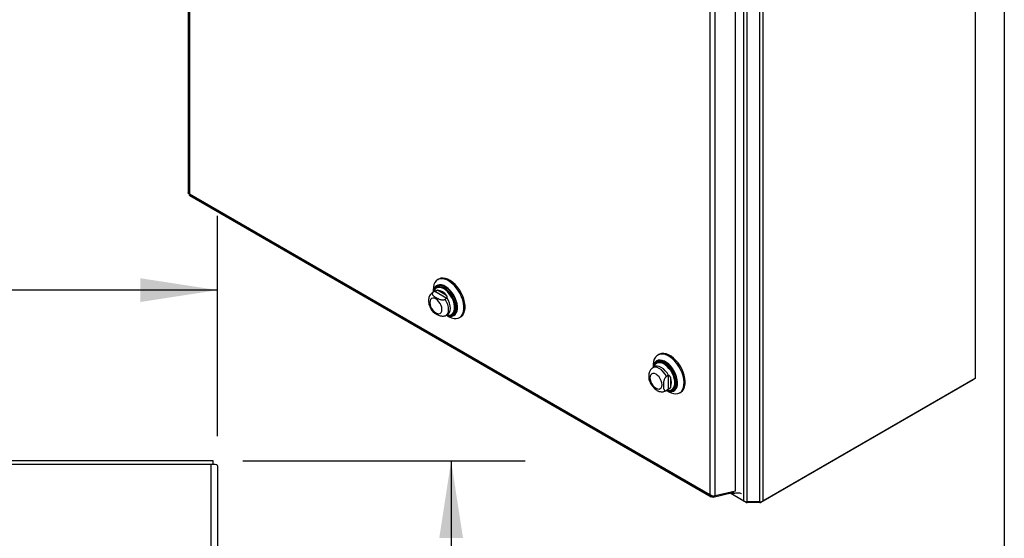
# Model space of a CAD drawing. Header units: inches. Extents: x 0.2 to 10.8, y 0.2 to 8.2.
# Tile 84 of 86: x 9.1 to 10.8, y 5.6 to 6.5. Entities that reach past the tile are written whole.
import ezdxf

# ---------------------------------------------------------------- set-up
doc = ezdxf.new("R2010")
doc.units = ezdxf.units.IN
doc.header["$MEASUREMENT"] = 0
for name, color, linetype in [('DIMENSIONS', 140, 'Continuous'), ('SLD-0', 179, 'Continuous'), ('TEXT', 140, 'Continuous')]:
    doc.layers.add(name, color=color, linetype=linetype)
doc.styles.add('SLDTEXTSTYLE0', font='TXT', dxfattribs={"width": 0.7})
doc.dimstyles.new('SLDDIMSTYLE0', dxfattribs={"dimtxt": 0.084961, "dimasz": 0.13, "dimexe": 0, "dimexo": 0.0625, "dimgap": 0.02124, "dimtad": 0, "dimtih": 1, "dimtoh": 1, "dimlfac": 10, "dimrnd": 1e-09, "dimzin": 12, "dimdsep": 46, "dimtxsty": 'SLDTEXTSTYLE0', "dimsah": 1, "dimcen": 0.09, "dimadec": 0, "dimazin": 3, "dimtfac": 1, "dimtofl": 0, "dimtmove": 0, "dimatfit": 3, "dimfxl": 0, "dimfrac": 2, "dimtolj": 1, "dimtzin": 12, "dimarcsym": 0})
doc.dimstyles.new('SLDDIMSTYLE2', dxfattribs={"dimtxt": 0.084961, "dimasz": 0.13, "dimexe": 0, "dimexo": 0.0625, "dimgap": 0.02124, "dimtad": 0, "dimtih": 1, "dimtoh": 1, "dimlfac": 10, "dimrnd": 1e-09, "dimzin": 4, "dimdsep": 46, "dimtxsty": 'SLDTEXTSTYLE0', "dimsah": 1, "dimcen": 0.09, "dimadec": 0, "dimazin": 1, "dimtfac": 1, "dimtofl": 0, "dimtmove": 0, "dimatfit": 3, "dimfxl": 0, "dimfrac": 2, "dimtolj": 1, "dimtzin": 12, "dimarcsym": 0})

# ---------------------------------------------------------------- blocks, each defined once
blk = doc.blocks.new('_D_20')
at = {"layer": 'DIMENSIONS'}
for p, q in [((7.424, 5.7888), (7.424, 6.1579)), ((9.424, 5.7871), (9.424, 6.1579)), ((7.424, 6.0329), (8.1589, 6.0329)), ((8.274, 6.0329), (8.2455, 6.0329)), ((8.2455, 6.0329), (8.2455, 5.8978)), ((8.5972, 6.0329), (8.6257, 6.0329)), ((8.6257, 6.0329), (8.6257, 5.8978)), ((9.424, 6.0329), (8.7123, 6.0329)), ((8.2455, 5.8978), (8.274, 5.8978)), ((8.6257, 5.8978), (8.5972, 5.8978))]:
    blk.add_line(p, q, dxfattribs=at)
for points in [[(7.424, 6.0329), (7.554, 6.0129), (7.554, 6.0529)], [(9.424, 6.0329), (9.294, 6.0529), (9.294, 6.0129)]]:
    blk.add_solid(points, dxfattribs=at)
at = {"layer": 'DIMENSIONS', "char_height": 0.08333, "attachment_point": 1, "style": 'SLDTEXTSTYLE0'}
for s, insert in [('20.00', (8.274, 6.1593)), ('508.0', (8.274, 6.0053))]:
    blk.add_mtext(s, dxfattribs=dict(at, insert=insert))
blk = doc.blocks.new('_D_21')
at = {"layer": 'DIMENSIONS'}
for p, q in [((9.4668, 5.7453), (9.9427, 5.7453)), ((9.8177, 5.7453), (9.8177, 4.6085)), ((9.6561, 4.4545), (9.6276, 4.4545)), ((9.6276, 4.4545), (9.6276, 4.3194)), ((9.9793, 4.4545), (10.0078, 4.4545)), ((10.0078, 4.4545), (10.0078, 4.3194)), ((9.6276, 4.3194), (9.6561, 4.3194)), ((10.0078, 4.3194), (9.9793, 4.3194)), ((9.8177, 3.0426), (9.8177, 4.3004)), ((9.4668, 3.0426), (9.9427, 3.0426))]:
    blk.add_line(p, q, dxfattribs=at)
for points in [[(9.8177, 5.7453), (9.7977, 5.6153), (9.8377, 5.6153)], [(9.8177, 3.0426), (9.8377, 3.1726), (9.7977, 3.1726)]]:
    blk.add_solid(points, dxfattribs=at)
at = {"layer": 'DIMENSIONS', "char_height": 0.08333, "attachment_point": 1, "style": 'SLDTEXTSTYLE0'}
for s, insert in [('27.03', (9.6561, 4.5809)), ('686.5', (9.6561, 4.4269))]:
    blk.add_mtext(s, dxfattribs=dict(at, insert=insert))

msp = doc.modelspace()

# ---------------------------------------------------------------- linework, layer by layer
at = {"layer": 'SLD-0', "linetype": 'Continuous', "lineweight": 25}
for p, q in [((9.374548, 7.413605), (9.374548, 6.196723)), ((9.376657, 7.409584), (9.376657, 6.194866)), ((10.700887, 7.347633), (10.700887, 5.883862)), ((10.311276, 5.677281), (10.311276, 6.941558)), ((10.316367, 5.676063), (10.316367, 6.94051)), ((10.337949, 5.676063), (10.337949, 6.946372)), ((10.34304, 6.94836), (10.34304, 5.677281)), ((10.297143, 5.69413), (10.297143, 6.924564)), ((10.262859, 5.686206), (10.262859, 6.904772)), ((10.253638, 6.903313), (10.253638, 5.688595)), ((9.376657, 6.194866), (10.253638, 5.688595)), ((9.377211, 6.19211), (10.256066, 5.684758)), ((9.796853, 6.051371), (9.794997, 6.0503)), ((9.789784, 6.030621), (9.786439, 6.028691)), ((9.787428, 6.029168), (9.786505, 6.028728)), ((9.787386, 6.033476), (9.787386, 6.029237)), ((9.790212, 6.030775), (9.787428, 6.029168)), ((9.790876, 6.031139), (9.789891, 6.030682)), ((9.810542, 6.019039), (9.790212, 6.030775)), ((9.793548, 6.037341), (9.793146, 6.037108)), ((9.809976, 6.023652), (9.79449, 6.032592)), ((9.810542, 6.019039), (9.807758, 6.017432)), ((9.808747, 5.990048), (9.812091, 5.991979)), ((9.819391, 5.991646), (9.819793, 5.991879)), ((9.809693, 5.990594), (9.813364, 5.988475)), ((9.83174, 5.986653), (9.833596, 5.987724)), ((10.167841, 5.924634), (10.165985, 5.923563)), ((10.164536, 5.910604), (10.164133, 5.910372)), ((10.160771, 5.903885), (10.157427, 5.901954)), ((10.158373, 5.906739), (10.158373, 5.9025)), ((10.183428, 5.889014), (10.180644, 5.887407)), ((10.183428, 5.889014), (10.183428, 5.865537)), ((10.18714, 5.886217), (10.18714, 5.868334)), ((10.697493, 5.881902), (10.339644, 5.67532)), ((10.700887, 5.883862), (10.34304, 5.677281)), ((10.697493, 5.881902), (10.697493, 5.881902)), ((10.179735, 5.863311), (10.183079, 5.865242)), ((10.179736, 5.863312), (10.180644, 5.86393)), ((10.183428, 5.865537), (10.180644, 5.86393)), ((10.180681, 5.863858), (10.184352, 5.861738)), ((10.183088, 5.865247), (10.184075, 5.86593)), ((10.190378, 5.86491), (10.19078, 5.865142)), ((10.202727, 5.859916), (10.204583, 5.860988)), ((9.416791, 5.745347), (7.431191, 5.745347)), ((9.416791, 5.739105), (9.416791, 5.745347)), ((7.431191, 5.739965), (9.413191, 5.739965)), ((9.413191, 5.739965), (9.413191, 5.739265)), ((9.413191, 3.049848), (9.413191, 5.739265)), ((9.423991, 5.737143), (9.423991, 3.049848)), ((10.297143, 5.69413), (10.262859, 5.686206)), ((10.291035, 5.692718), (10.293314, 5.691402)), ((10.291074, 5.692176), (10.293945, 5.690519)), ((10.293314, 5.691402), (10.292871, 5.693143)), ((10.293314, 5.691402), (10.293314, 5.693245)), ((10.294196, 5.690431), (10.294196, 5.693449)), ((10.259511, 5.684273), (10.291827, 5.691742)), ((10.259511, 5.684273), (10.259781, 5.686193)), ((10.314671, 5.67532), (10.287826, 5.690817)), ((10.311276, 5.677281), (10.287827, 5.690817)), ((10.314671, 5.67618), (10.314671, 5.67532)), ((10.337949, 5.676063), (10.316367, 5.676063)), ((10.316367, 5.676063), (10.316367, 5.674914)), ((10.337949, 5.676063), (10.337949, 5.674914)), ((10.339644, 5.67618), (10.339644, 5.67532)), ((10.337949, 5.674914), (10.316367, 5.674914))]:
    msp.add_line(p, q, dxfattribs=at)
at = {"layer": 'SLD-0', "linetype": 'Continuous', "lineweight": 25, "flags": 128}
for points in [[(9.813364, 5.988475), (9.814415, 5.987893), (9.818566, 5.986078), (9.822582, 5.985103), (9.82636, 5.984992), (9.829801, 5.985749), (9.832817, 5.987353), (9.835329, 5.989763), (9.837272, 5.992916), (9.838596, 5.996732), (9.839267, 6.001111), (9.839267, 6.00594), (9.838596, 6.011093), (9.837272, 6.016438), (9.835329, 6.021835), (9.832817, 6.027145), (9.829801, 6.032231), (9.82636, 6.036961), (9.822582, 6.041212), (9.818566, 6.044874), (9.814415, 6.047852), (9.810237, 6.05007), (9.80614, 6.051469), (9.80223, 6.052014), (9.798608, 6.05169), (9.795369, 6.050506), (9.792597, 6.048492), (9.790362, 6.045701), (9.788723, 6.042205), (9.787722, 6.038095), (9.787386, 6.033476), (9.787386, 6.033476)], [(9.809779, 5.990644), (9.812476, 5.989582), (9.815976, 5.988875), (9.819216, 5.989018), (9.822093, 5.990007), (9.824514, 5.991809), (9.826401, 5.994367), (9.827694, 5.997599), (9.828351, 6.0014), (9.828351, 6.005649), (9.827694, 6.010209), (9.826401, 6.014933), (9.824514, 6.01967), (9.822093, 6.024267), (9.819216, 6.028577), (9.815976, 6.032461), (9.812476, 6.035794), (9.80883, 6.03847), (9.805154, 6.040401), (9.801567, 6.041526), (9.798184, 6.04181), (9.795113, 6.041242), (9.792453, 6.039841), (9.790291, 6.037652), (9.788694, 6.034745), (9.787715, 6.031214), (9.787471, 6.029286)], [(9.809963, 5.99075), (9.812309, 5.989849), (9.815764, 5.989151), (9.818963, 5.989292), (9.821803, 5.990268), (9.824193, 5.992047), (9.826056, 5.994572), (9.827332, 5.997762), (9.827981, 6.001515), (9.827981, 6.00571), (9.827332, 6.010211), (9.826056, 6.014875), (9.824193, 6.019552), (9.821803, 6.02409), (9.818963, 6.028345), (9.815764, 6.032179), (9.812309, 6.03547), (9.80871, 6.038111), (9.805081, 6.040018), (9.80154, 6.041129), (9.798199, 6.041408), (9.795168, 6.040847), (9.792542, 6.039464), (9.790407, 6.037303), (9.788831, 6.034434), (9.787865, 6.030949), (9.787655, 6.029393)], [(9.833596, 5.987724), (9.834673, 5.988424), (9.837185, 5.990834), (9.839128, 5.993988), (9.840452, 5.997803), (9.841123, 6.002182), (9.841123, 6.007011), (9.840452, 6.012164), (9.839128, 6.017509), (9.837185, 6.022906), (9.834673, 6.028217), (9.831657, 6.033303), (9.828216, 6.038032), (9.824438, 6.042283), (9.820422, 6.045945), (9.816271, 6.048924), (9.812093, 6.051141), (9.807995, 6.05254), (9.804086, 6.053085), (9.800464, 6.052761), (9.797225, 6.051577), (9.796853, 6.051371)], [(9.813401, 5.990493), (9.814587, 5.990533), (9.8174, 5.991222), (9.819783, 5.992732), (9.821649, 5.995009), (9.822933, 5.997969), (9.823586, 6.001507), (9.823586, 6.005494), (9.822933, 6.009787), (9.821649, 6.014229), (9.819783, 6.018661), (9.8174, 6.022922), (9.814587, 6.026858), (9.811447, 6.030327), (9.808091, 6.033205), (9.804643, 6.035385), (9.801225, 6.036791), (9.797962, 6.03737), (9.794972, 6.037103), (9.792363, 6.035998), (9.790228, 6.034096), (9.788646, 6.031466), (9.787989, 6.029585)], [(9.814351, 5.990419), (9.815548, 5.99046), (9.818422, 5.991164), (9.820857, 5.992708), (9.822764, 5.995034), (9.824076, 5.998059), (9.824743, 6.001675), (9.824743, 6.005749), (9.824076, 6.010135), (9.822764, 6.014675), (9.820857, 6.019204), (9.818422, 6.023558), (9.815548, 6.027581), (9.812338, 6.031126), (9.808909, 6.034066), (9.805385, 6.036294), (9.801893, 6.037731), (9.798558, 6.038323), (9.795503, 6.03805), (9.792836, 6.036921), (9.790655, 6.034977), (9.789038, 6.032289), (9.788749, 6.031565)], [(9.813316, 5.990495), (9.816487, 5.990104), (9.819544, 5.990525), (9.822202, 5.991788), (9.824369, 5.993851), (9.825972, 5.996643), (9.826956, 6.000069), (9.827288, 6.004012), (9.826956, 6.008339), (9.825972, 6.012901), (9.824369, 6.017544), (9.822202, 6.022109), (9.819544, 6.02644), (9.816487, 6.030392), (9.813134, 6.033828), (9.809599, 6.036631), (9.806003, 6.038707), (9.802468, 6.039985), (9.799115, 6.04042), (9.796057, 6.039999), (9.793399, 6.038736), (9.791232, 6.036673), (9.789629, 6.033881), (9.789139, 6.032515)], [(9.819809, 5.991888), (9.821276, 5.992949), (9.823183, 5.995276), (9.824495, 5.998301), (9.825162, 6.001917), (9.825162, 6.005991), (9.824495, 6.010377), (9.823183, 6.014917), (9.821276, 6.019446), (9.818841, 6.0238), (9.815967, 6.027822), (9.812757, 6.031368), (9.809328, 6.034308), (9.805804, 6.036536), (9.802312, 6.037973), (9.798977, 6.038565), (9.795922, 6.038292), (9.793565, 6.03735)], [(9.781818, 6.012048), (9.782166, 6.008796), (9.783185, 6.005365), (9.784808, 6.001987), (9.786922, 5.998893), (9.789383, 5.996295), (9.792025, 5.994368), (9.794667, 5.993244), (9.797129, 5.993001), (9.799243, 5.993654), (9.800865, 5.995158), (9.801885, 5.997412), (9.802233, 6.000262), (9.801885, 6.003514), (9.800865, 6.006946), (9.799243, 6.010323), (9.797129, 6.013417), (9.794667, 6.016016), (9.792025, 6.017943), (9.789383, 6.019066), (9.786922, 6.01931), (9.784808, 6.018657), (9.783185, 6.017152), (9.782166, 6.014898), (9.781818, 6.012048)], [(9.808735, 5.990041), (9.810124, 5.991069), (9.811897, 5.99343), (9.812996, 5.996544), (9.813368, 6.000262), (9.812996, 6.004411), (9.811897, 6.008793), (9.810124, 6.013203), (9.807758, 6.017432)], [(9.812, 5.991927), (9.813406, 5.992942), (9.815213, 5.995307), (9.816333, 5.998441), (9.816713, 6.002193), (9.816333, 6.006384), (9.815213, 6.010811), (9.813406, 6.015262), (9.810999, 6.019522)], [(9.810297, 5.990943), (9.811447, 5.99069), (9.813401, 5.990493)], [(10.184356, 5.861735), (10.188524, 5.859718), (10.192584, 5.85853), (10.196431, 5.858201), (10.199965, 5.858742), (10.203095, 5.860137), (10.205739, 5.862351), (10.20783, 5.865326), (10.209313, 5.868984), (10.210149, 5.873233), (10.210318, 5.87796), (10.209814, 5.883045), (10.20865, 5.888354), (10.206858, 5.893751), (10.204482, 5.899097), (10.201586, 5.904251), (10.198243, 5.909082), (10.19454, 5.913463), (10.190574, 5.917282), (10.186447, 5.920439), (10.182265, 5.922853), (10.178138, 5.924461), (10.174171, 5.925222), (10.170469, 5.925115), (10.167126, 5.924144), (10.164229, 5.922334), (10.161854, 5.919732), (10.160061, 5.916404), (10.158898, 5.912438), (10.158394, 5.907935), (10.158373, 5.906739)], [(10.204583, 5.860988), (10.204951, 5.861209), (10.207595, 5.863422), (10.209686, 5.866397), (10.211169, 5.870056), (10.212005, 5.874304), (10.212174, 5.879032), (10.21167, 5.884116), (10.210506, 5.889426), (10.208714, 5.894823), (10.206338, 5.900168), (10.203442, 5.905323), (10.200099, 5.910153), (10.196396, 5.914535), (10.19243, 5.918353), (10.188303, 5.921511), (10.184121, 5.923925), (10.179994, 5.925533), (10.176027, 5.926293), (10.172325, 5.926187), (10.168982, 5.925216), (10.167841, 5.924634)], [(10.180767, 5.863907), (10.182562, 5.863153), (10.186108, 5.862236), (10.189424, 5.862166), (10.1924, 5.862945), (10.194943, 5.864548), (10.19697, 5.866924), (10.198416, 5.869996), (10.199235, 5.873666), (10.1994, 5.877815), (10.198906, 5.882311), (10.197769, 5.887008), (10.196026, 5.891756), (10.193731, 5.896403), (10.19096, 5.900798), (10.187802, 5.9048), (10.184357, 5.908282), (10.180737, 5.911131), (10.177057, 5.913255), (10.173437, 5.914586), (10.169992, 5.915082), (10.166833, 5.914726), (10.164062, 5.91353), (10.161768, 5.911533), (10.160025, 5.908798), (10.158888, 5.905413), (10.158459, 5.90255)], [(10.180951, 5.864013), (10.182406, 5.863416), (10.185907, 5.86251), (10.18918, 5.862441), (10.192119, 5.86321), (10.194629, 5.864793), (10.19663, 5.867138), (10.198058, 5.870171), (10.198866, 5.873794), (10.199029, 5.87789), (10.198542, 5.882328), (10.197419, 5.886966), (10.195698, 5.891653), (10.193433, 5.89624), (10.190698, 5.900579), (10.187579, 5.90453), (10.184178, 5.907967), (10.180604, 5.91078), (10.176972, 5.912877), (10.173398, 5.914191), (10.169997, 5.91468), (10.166879, 5.914329), (10.164143, 5.913148), (10.161879, 5.911176), (10.160157, 5.908476), (10.159035, 5.905135), (10.158643, 5.902656)], [(10.184992, 5.863612), (10.185828, 5.863478), (10.189047, 5.863471), (10.191917, 5.864316), (10.194339, 5.865987), (10.196232, 5.868424), (10.197531, 5.871547), (10.198192, 5.875247), (10.198192, 5.8794), (10.197531, 5.883863), (10.196232, 5.888485), (10.194339, 5.893109), (10.191917, 5.897576), (10.189047, 5.901736), (10.185828, 5.905445), (10.182369, 5.908578), (10.178788, 5.911028), (10.175207, 5.912712), (10.171749, 5.913573), (10.168529, 5.91358), (10.16566, 5.912734), (10.163237, 5.911064), (10.161344, 5.908626), (10.160211, 5.906046)], [(10.181284, 5.864206), (10.183244, 5.863834), (10.186313, 5.86389), (10.189027, 5.864788), (10.191288, 5.866495), (10.193014, 5.868952), (10.194144, 5.872068), (10.194635, 5.875731), (10.194471, 5.879808), (10.193657, 5.884153), (10.192222, 5.888607), (10.19022, 5.893011), (10.187721, 5.897205), (10.184816, 5.901038), (10.181611, 5.90437), (10.178221, 5.907082), (10.174768, 5.909075), (10.171377, 5.910278), (10.168172, 5.910646), (10.165267, 5.910167), (10.162769, 5.908858), (10.161284, 5.907441)], [(10.184396, 5.863737), (10.18729, 5.863819), (10.190063, 5.864736), (10.192374, 5.866482), (10.194138, 5.868992), (10.195292, 5.872176), (10.195794, 5.875919), (10.195626, 5.880086), (10.194794, 5.884525), (10.193328, 5.889078), (10.191282, 5.893578), (10.188728, 5.897864), (10.18576, 5.90178), (10.182484, 5.905186), (10.17902, 5.907957), (10.175492, 5.909994), (10.172027, 5.911222), (10.168751, 5.911599), (10.165783, 5.91111), (10.16323, 5.909772), (10.16174, 5.908358)], [(10.190797, 5.865151), (10.192792, 5.866724), (10.194557, 5.869234), (10.195711, 5.872418), (10.196213, 5.876161), (10.196045, 5.880327), (10.195213, 5.884767), (10.193747, 5.88932), (10.191701, 5.89382), (10.189147, 5.898106), (10.186179, 5.902022), (10.182903, 5.905427), (10.179439, 5.908198), (10.17591, 5.910235), (10.172446, 5.911464), (10.16917, 5.911841), (10.166202, 5.911352), (10.164552, 5.910613)], [(10.163013, 5.867631), (10.165655, 5.866508), (10.168117, 5.866264), (10.170231, 5.866917), (10.171853, 5.868421), (10.172873, 5.870676), (10.17322, 5.873526), (10.172873, 5.876777), (10.171853, 5.880209), (10.170231, 5.883586), (10.168117, 5.88668), (10.165655, 5.889279), (10.163013, 5.891206), (10.160371, 5.892329), (10.157909, 5.892573), (10.155795, 5.89192), (10.154173, 5.890415), (10.153153, 5.888161), (10.152805, 5.885311), (10.153153, 5.882059), (10.154173, 5.878628), (10.155795, 5.87525), (10.157909, 5.872157), (10.160371, 5.869558), (10.163013, 5.867631)], [(10.180644, 5.887407), (10.178164, 5.89157), (10.175233, 5.89531), (10.171987, 5.898453), (10.168581, 5.900849), (10.165174, 5.902386), (10.161928, 5.902991), (10.158997, 5.902635), (10.157423, 5.901952)], [(10.184075, 5.889168), (10.181589, 5.893382), (10.178638, 5.897173), (10.175364, 5.900356), (10.171925, 5.90278), (10.168486, 5.904327), (10.165212, 5.904924), (10.162261, 5.90454), (10.160782, 5.903891)]]:
    msp.add_lwpolyline(points, dxfattribs=at)
at = {"layer": 'SLD-0', "linetype": 'Continuous', "lineweight": 25}
for centre, radius, start, end in [((9.792955, 6.012051), 0.020598, 34.277494, 85.727882), ((10.170638, 5.899866), 0.012037, 141.001653, 165.655784), ((10.168578, 5.877276), 0.020603, 334.278883, 25.721117), ((10.316159, 5.68645), 0.010389, 241.959761, 271.144097), ((10.338156, 5.68645), 0.010389, 268.855903, 298.040239), ((10.316298, 5.678373), 0.003459, 241.959761, 271.144097), ((10.338018, 5.678373), 0.003459, 268.855903, 298.040239)]:
    msp.add_arc(centre, radius, start, end, dxfattribs=at)
msp.add_ellipse((10.293944, 5.691289), major_axis=(-0.000471, 0.000816), ratio=0.57733463, start_param=1.11697009, end_param=2.74260884, dxfattribs=at)
for points, knots in [([(9.376657, 6.194866), (9.376138, 6.195082), (9.3751, 6.195514), (9.374484, 6.196242), (9.374605, 6.19664), (9.37463, 6.196719)], [0, 0, 0, 0, 0.44463316, 0.88926631, 1, 1, 1, 1]), ([(9.377249, 6.192183), (9.377168, 6.192202), (9.376762, 6.192296), (9.376439, 6.193194), (9.376584, 6.194309), (9.376657, 6.194866)], [0, 0, 0, 0, 0.11082584, 0.55541292, 1, 1, 1, 1]), ([(9.786599, 6.028668), (9.786264, 6.028511), (9.784956, 6.027898), (9.783144, 6.026105), (9.781311, 6.023507), (9.780114, 6.020486), (9.779577, 6.017696), (9.779529, 6.015903), (9.779512, 6.015262)], [0, 0, 0, 0, 0.06974452, 0.27225251, 0.4703286, 0.67151627, 0.88253488, 1, 1, 1, 1]), ([(9.787428, 6.029168), (9.787159, 6.029013), (9.786926, 6.028844), (9.786526, 6.02848), (9.786357, 6.028282), (9.786094, 6.027875), (9.785999, 6.027666), (9.785874, 6.027238), (9.785844, 6.027018), (9.785844, 6.02637), (9.785959, 6.025939), (9.786351, 6.025101), (9.786624, 6.024701), (9.787277, 6.023927), (9.78766, 6.023551), (9.788484, 6.022833), (9.788927, 6.022489), (9.790314, 6.02149), (9.791316, 6.020862), (9.793413, 6.019653), (9.794512, 6.01907), (9.79684, 6.017999), (9.798079, 6.017509), (9.800081, 6.016953), (9.800778, 6.016797), (9.802222, 6.016577), (9.80296, 6.016514), (9.804459, 6.016521), (9.805187, 6.016589), (9.80624, 6.016818), (9.806577, 6.016914), (9.807201, 6.017144), (9.807491, 6.017277), (9.807758, 6.017432)], [0, 0, 0, 0, 0.03125, 0.03125, 0.0625, 0.0625, 0.09375, 0.09375, 0.125, 0.125, 0.1875, 0.1875, 0.25, 0.25, 0.3125, 0.3125, 0.375, 0.375, 0.5, 0.5, 0.625, 0.625, 0.75, 0.75, 0.8125, 0.8125, 0.875, 0.875, 0.9375, 0.9375, 0.96875, 0.96875, 1, 1, 1, 1]), ([(9.794799, 6.039457), (9.794407, 6.039258), (9.793102, 6.038599), (9.791396, 6.036842), (9.790411, 6.035091), (9.789945, 6.034262)], [0, 0, 0, 0, 0.18470726, 0.61438937, 1, 1, 1, 1]), ([(9.790876, 6.031139), (9.791228, 6.031323), (9.791577, 6.031522), (9.792249, 6.031886), (9.792571, 6.032048), (9.793169, 6.032304), (9.793451, 6.032401), (9.793989, 6.032537), (9.794244, 6.032576), (9.79449, 6.032592)], [0, 0, 0, 0, 0.25, 0.25, 0.5, 0.5, 0.75, 0.75, 1, 1, 1, 1]), ([(9.779512, 6.015262), (9.779536, 6.014491), (9.779603, 6.012401), (9.780277, 6.008916), (9.781638, 6.004896), (9.783596, 6.001052), (9.785476, 5.998124), (9.78681, 5.996693), (9.787188, 5.996288)], [0, 0, 0, 0, 0.11742855, 0.3182053, 0.51905478, 0.71954844, 0.92061082, 1, 1, 1, 1]), ([(9.810999, 6.019522), (9.811156, 6.019819), (9.811242, 6.02017), (9.811271, 6.020904), (9.811213, 6.021286), (9.810995, 6.022014), (9.810834, 6.022367), (9.810447, 6.023036), (9.810222, 6.023351), (9.809976, 6.023652)], [0, 0, 0, 0, 0.25, 0.25, 0.5, 0.5, 0.75, 0.75, 1, 1, 1, 1]), ([(9.806917, 5.989239), (9.806679, 5.989135), (9.805933, 5.988809), (9.804119, 5.988608), (9.801334, 5.988736), (9.797758, 5.989685), (9.794004, 5.991407), (9.790671, 5.993398), (9.788227, 5.995011), (9.787454, 5.996016), (9.787221, 5.996318)], [0, 0, 0, 0, 0.03503066, 0.10996335, 0.21058505, 0.36312481, 0.56643546, 0.77526037, 0.93232501, 1, 1, 1, 1]), ([(9.814201, 5.99038), (9.814214, 5.990377), (9.815425, 5.990074), (9.817727, 5.990265), (9.820475, 5.990772), (9.821823, 5.991633), (9.822251, 5.991906)], [0, 0, 0, 0, 0.00460639, 0.4177103, 0.81495195, 1, 1, 1, 1]), ([(9.806904, 5.989272), (9.807421, 5.989417), (9.808069, 5.989598), (9.8086, 5.989997), (9.808708, 5.990078)], [0, 0, 0, 0, 0.79814817, 1, 1, 1, 1]), ([(10.165248, 5.912412), (10.164636, 5.912001), (10.163176, 5.91102), (10.161449, 5.908799), (10.160629, 5.906858), (10.160229, 5.905912)], [0, 0, 0, 0, 0.27020322, 0.64422273, 1, 1, 1, 1]), ([(10.152079, 5.880132), (10.151988, 5.880323), (10.151411, 5.881523), (10.151296, 5.884643), (10.15124, 5.888517), (10.151604, 5.892326), (10.152354, 5.895524), (10.153585, 5.898216), (10.154742, 5.89996), (10.155565, 5.900578), (10.155806, 5.900758)], [0, 0, 0, 0, 0.03845785, 0.24155305, 0.45015668, 0.60705489, 0.76490381, 0.86182877, 0.95963474, 1, 1, 1, 1]), ([(10.157463, 5.901874), (10.157187, 5.901755), (10.156565, 5.901489), (10.156088, 5.901007), (10.155822, 5.900739)], [0, 0, 0, 0, 0.44399551, 1, 1, 1, 1]), ([(10.152053, 5.880124), (10.152178, 5.879707), (10.152701, 5.877952), (10.15422, 5.874958), (10.156538, 5.871303), (10.159351, 5.868037), (10.162098, 5.865613), (10.163947, 5.86446), (10.164644, 5.864026)], [0, 0, 0, 0, 0.06261111, 0.26350666, 0.46469482, 0.6678448, 0.87491274, 1, 1, 1, 1]), ([(10.180644, 5.887407), (10.180375, 5.887252), (10.180112, 5.887065), (10.179597, 5.886635), (10.179341, 5.886387), (10.178857, 5.885852), (10.178629, 5.885565), (10.178195, 5.88496), (10.17799, 5.884639), (10.177428, 5.883667), (10.177112, 5.882986), (10.176583, 5.881617), (10.176373, 5.880938), (10.176029, 5.879588), (10.175895, 5.878913), (10.175685, 5.877598), (10.175609, 5.876955), (10.175437, 5.875054), (10.175394, 5.873823), (10.175395, 5.871405), (10.17544, 5.870212), (10.175676, 5.867934), (10.175871, 5.86684), (10.176391, 5.865429), (10.176604, 5.864994), (10.177136, 5.864247), (10.17745, 5.863939), (10.178205, 5.863516), (10.178629, 5.863408), (10.179353, 5.863447), (10.179605, 5.863495), (10.180116, 5.863659), (10.180377, 5.863776), (10.180644, 5.86393)], [0, 0, 0, 0, 0.03125, 0.03125, 0.0625, 0.0625, 0.09375, 0.09375, 0.125, 0.125, 0.1875, 0.1875, 0.25, 0.25, 0.3125, 0.3125, 0.375, 0.375, 0.5, 0.5, 0.625, 0.625, 0.75, 0.75, 0.8125, 0.8125, 0.875, 0.875, 0.9375, 0.9375, 0.96875, 0.96875, 1, 1, 1, 1]), ([(10.18714, 5.886217), (10.187003, 5.88658), (10.186843, 5.886931), (10.18646, 5.887596), (10.186235, 5.887914), (10.185712, 5.88847), (10.18541, 5.888711), (10.184761, 5.889053), (10.184411, 5.889156), (10.184075, 5.889168)], [0, 0, 0, 0, 0.25, 0.25, 0.5, 0.5, 0.75, 0.75, 1, 1, 1, 1]), ([(10.164644, 5.864026), (10.165334, 5.863657), (10.167078, 5.862725), (10.169979, 5.861811), (10.173276, 5.861447), (10.176402, 5.861889), (10.178605, 5.862557), (10.179572, 5.86326), (10.179708, 5.863359)], [0, 0, 0, 0, 0.1446211, 0.36522513, 0.57304051, 0.77239504, 0.96797675, 1, 1, 1, 1]), ([(10.18714, 5.868334), (10.187003, 5.868129), (10.186843, 5.867929), (10.18646, 5.867534), (10.186235, 5.867336), (10.185712, 5.866944), (10.18541, 5.866747), (10.184761, 5.866348), (10.184411, 5.866143), (10.184075, 5.86593)], [0, 0, 0, 0, 0.25, 0.25, 0.5, 0.5, 0.75, 0.75, 1, 1, 1, 1]), ([(10.184487, 5.863841), (10.185326, 5.863693), (10.187219, 5.86336), (10.190064, 5.86366), (10.191876, 5.864446), (10.19277, 5.864833)], [0, 0, 0, 0, 0.28736821, 0.64848387, 1, 1, 1, 1]), ([(9.421974, 5.738821), (9.420979, 5.738895), (9.419649, 5.738969), (9.416608, 5.739117), (9.4149, 5.739191), (9.413191, 5.739265)], [0, 0, 0, 0, 0.5, 0.5, 1, 1, 1, 1]), ([(9.423991, 5.737143), (9.423991, 5.737422), (9.423816, 5.737702), (9.423133, 5.738262), (9.422624, 5.738541), (9.421974, 5.738821)], [0, 0, 0, 0, 0.5, 0.5, 1, 1, 1, 1]), ([(10.253638, 5.688595), (10.25423, 5.688093), (10.254927, 5.687651), (10.256446, 5.686922), (10.257267, 5.686634), (10.258936, 5.68623), (10.259784, 5.686112), (10.261402, 5.686042), (10.262173, 5.686089), (10.262859, 5.686206)], [0, 0, 0, 0, 0.25, 0.25, 0.5, 0.5, 0.75, 0.75, 1, 1, 1, 1]), ([(10.259511, 5.684273), (10.258789, 5.684135), (10.258085, 5.684126), (10.256781, 5.684378), (10.256182, 5.684639), (10.255143, 5.685408), (10.254703, 5.685916), (10.25402, 5.687128), (10.253777, 5.687831), (10.253638, 5.688595)], [0, 0, 0, 0, 0.25, 0.25, 0.5, 0.5, 0.75, 0.75, 1, 1, 1, 1]), ([(10.307214, 5.689651), (10.307127, 5.689684), (10.305338, 5.690373), (10.302203, 5.691251), (10.29914, 5.691165), (10.2976, 5.690754), (10.296314, 5.690617), (10.295092, 5.690509), (10.294196, 5.690431)], [0, 0, 0, 0, 0.01987241, 0.41121269, 0.70256944, 0.71263628, 0.78943009, 1, 1, 1, 1])]:
    msp.add_open_spline(points, degree=3, knots=knots, dxfattribs=at)
for points in [[(9.790212, 6.030775), (9.790407, 6.030888), (9.790634, 6.031013), (9.790876, 6.031139)], [(9.810542, 6.019039), (9.810738, 6.019152), (9.810891, 6.019319), (9.810999, 6.019522)], [(10.184075, 5.889168), (10.183845, 5.889176), (10.183623, 5.889127), (10.183428, 5.889014)], [(10.184075, 5.86593), (10.183845, 5.865784), (10.183623, 5.86565), (10.183428, 5.865537)]]:
    msp.add_open_spline(points, degree=3, dxfattribs=at)
at = {"layer": 'TEXT'}
msp.add_line((10.75, 8.25), (10.75, 0.25), dxfattribs=at)

# ---------------------------------------------------------------- dimensions: what is measured, and where the dimension line sits
at = {"layer": 'DIMENSIONS'}
dim = msp.add_linear_dim(base=(9.423991, 6.032877), p1=(7.423991, 5.738821), p2=(9.423991, 5.737143), dimstyle='SLDDIMSTYLE2', dxfattribs=at)
dim.commit()
dim.dimension.update_dxf_attribs({"geometry": '_D_20', "text_midpoint": (8.435591, 6.032877), "dimtype": 160})
dim = msp.add_linear_dim(base=(9.817692, 3.042648), p1=(9.416791, 5.745347), p2=(9.416791, 3.042648), angle=90, dimstyle='SLDDIMSTYLE0', dxfattribs=at)
dim.commit()
dim.dimension.update_dxf_attribs({"geometry": '_D_21', "text_midpoint": (9.817692, 4.454475), "dimtype": 160})

doc.saveas('drawing.dxf')
